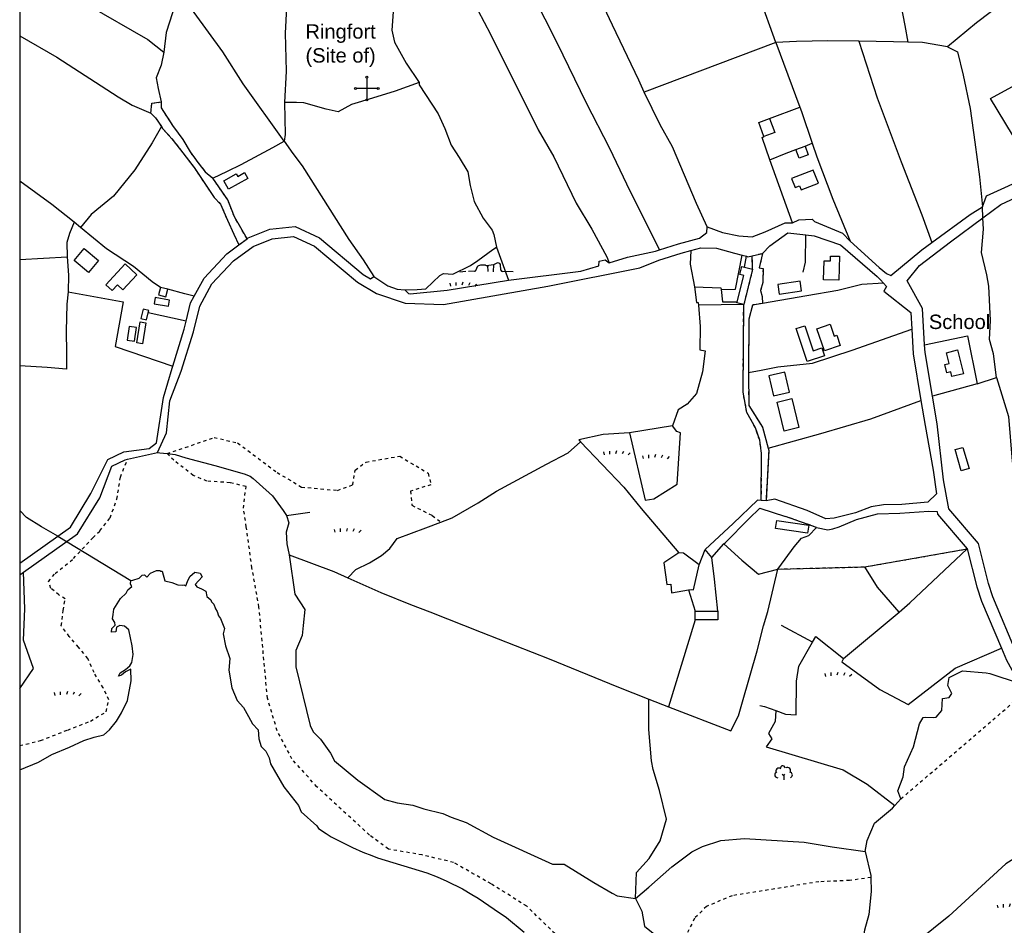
# Model space of a CAD drawing. Extents: x 119999 to 6050531, y -19778 to 3735158.
# Tile 35 of 66: x 119999 to 736842, y 1947582 to 2515082. Entities that reach past the tile are written whole.
import ezdxf

# ---------------------------------------------------------------- set-up
doc = ezdxf.new("R2010")
doc.units = 0
doc.header["$LTSCALE"] = 20
doc.linetypes.add('PECK', pattern=[0.2, 0.1, -0.1])
for name, color, linetype in [('90 - SITE GENERALLY', 2, 'Continuous'), ('BDY_LEFT', 7, 'Continuous'), ('BLD_OTL_S', 1, 'Continuous'), ('GEN_LIN_D', 3, 'Continuous'), ('GEN_PCK_D', 3, 'PECK'), ('LAND_SYMB', 6, 'Continuous'), ('LEGEND', 7, 'Continuous'), ('MNR_LN_DT', 3, 'Continuous'), ('OTHER_SYM', 6, 'Continuous'), ('ROADS', 7, 'Continuous'), ('ROADS_PCK', 7, 'PECK'), ('TOWNLAND', 7, 'Continuous'), ('WATER_FTR', 4, 'Continuous')]:
    doc.layers.add(name, color=color, linetype=linetype)
doc.styles.get("Standard").update_dxf_attribs({"font": 'arial.ttf', "height": 2})

# ---------------------------------------------------------------- blocks, each defined once
blk = doc.blocks.new('42', base_point=(146.676798, 309.253658))
for p, q in [((146.691962, 312.523596), (146.691962, 305.983721)), ((149.961902, 309.253658), (143.422025, 309.253658))]:
    blk.add_line(p, q)
for centre in [(146.686412, 312.818336), (143.127287, 309.248108), (150.25664, 309.259208), (146.697512, 305.688981)]:
    blk.add_circle(centre, 0.29479)
blk = doc.blocks.new('27', base_point=(148.352383, 311.221979))
for p, q in [((144.718675, 312.424787), (144.918538, 311.52541)), ((146.584048, 312.69127), (146.584048, 311.691962)), ((148.815833, 312.75789), (148.51604, 311.858512)), ((150.980998, 312.591337), (150.581275, 311.791892)), ((153.112853, 312.158305), (152.413338, 311.45879))]:
    blk.add_line(p, q)
blk = doc.blocks.new('18', base_point=(149.823604, 306.757323))
for p, q in [((146.347136, 308.425416), (145.99029, 307.41548)), ((148.996617, 308.99583), (147.483809, 308.977919)), ((151.504186, 309.112944), (150.029956, 308.875961)), ((152.588503, 309.622735), (151.504186, 309.112944)), ((153.825754, 307.385168), (153.654909, 309.232814)), ((145.581087, 307.117872), (143.701788, 307.040715)), ((157.628441, 306.907067), (154.420957, 306.980091))]:
    blk.add_line(p, q)
for points in [[(149.795002, 306.957816), (149.750465, 308.830198)], [(151.531299, 306.875134), (151.568881, 309.197758)], [(142.887517, 306.949779), (140.955863, 306.772041)]]:
    blk.add_lwpolyline(points)
for centre, radius, start, end in [((147.625971, 307.239947), 1.743776, 94.676255, 137.169751), ((149.663992, 310.235052), 1.407501, 241.695618, 285.070649), ((152.893817, 308.804515), 0.873327, 29.368325, 110.462781), ((145.690219, 307.325089), 0.234198, 242.226335, 329.058742), ((144.892203, 307.803472), 1.164617, 329.058742, 340.539878), ((154.436028, 307.642057), 0.662138, 202.828242, 268.695785)]:
    blk.add_arc(centre, radius, start, end)
blk = doc.blocks.new('23', base_point=(149.185809, 307.333247))
for p, q in [((148.664547, 309.128064), (149.124049, 308.690441)), ((149.124049, 308.690441), (149.445702, 309.073361)), ((149.124049, 308.690441), (149.169999, 307.322874)), ((149.313569, 307.698886), (149.313569, 307.698886))]:
    blk.add_line(p, q)
for centre, radius, start, end in [((148.832724, 311.050839), 0.714023, 354.391008, 181.210524), ((147.180612, 308.892246), 0.897288, 128.278788, 274.496331), ((147.530482, 310.123129), 0.903805, 44.394719, 220.161368), ((150.218607, 310.134934), 1.07549, 331.418139, 116.507497), ((150.870267, 308.882439), 0.947498, 293.22782, 64.195061)]:
    blk.add_arc(centre, radius, start, end)
blk = doc.blocks.new('1586')
at = {"layer": 'BDY_LEFT'}
for points in [[(120069.67, 308856.59), (120070.94, 308856.79), (120074.79, 308858.14), (120076.64, 308860.09), (120078.16, 308860.28), (120079.57, 308858.82), (120081.96, 308861.35), (120085.62, 308863.02), (120087.76, 308862.99), (120088.21, 308862.6), (120089.16, 308862.46), (120090.88, 308856.52), (120095.36, 308855.39), (120098.98, 308853.84), (120102.15, 308853.71), (120102.92, 308853.93), (120104.15, 308853.37), (120105.22, 308856.1), (120106.55, 308859.08), (120109.8, 308861.82), (120113, 308861.35), (120114.25, 308858.98), (120109.9, 308854.11), (120110.95, 308852.6), (120113.93, 308851.49), (120116.69, 308849.95), (120117.29, 308846.73), (120119.71, 308844.63), (120120.24, 308843.26), (120121.61, 308841.77), (120122.76, 308838.94), (120123.69, 308837.13), (120124.6, 308834.57), (120125.78, 308832.75), (120128.31, 308826.58), (120127.41, 308823.33), (120128.86, 308815.68), (120131.56, 308807.73), (120131, 308800.42), (120132.97, 308789.35), (120136.29, 308781.38), (120140.13, 308777.04), (120143.43, 308771.34), (120145.77, 308766.94), (120149.4, 308763), (120149.92, 308757.41), (120151.24, 308752.56), (120154.15, 308749.65), (120156.25, 308745.52), (120157.1, 308741.69), (120165.48, 308727.38), (120174.63, 308715.67), (120176.33, 308711.65), (120186.18, 308703), (120187.18, 308701.34), (120191.94, 308698.02), (120195.06, 308696.08), (120201.08, 308693.1), (120208.47, 308689.31), (120214.92, 308686.51), (120220.6, 308684.35), (120224.12, 308682.81), (120255.06, 308673.46), (120261.45, 308670.95), (120267.56, 308668.21), (120277.38, 308663.51), (120283.31, 308659.88)], [(120000, 308738.01), (120011.75, 308742.75), (120020.21, 308747.68), (120031.19, 308752.24), (120040.24, 308756.39), (120046.69, 308758.44), (120052.71, 308759.86), (120056.18, 308763.02), (120060.75, 308768.52), (120063.82, 308773.83), (120067.57, 308781.49), (120069.88, 308793.87), (120069.55, 308801.15), (120066.32, 308799.49), (120063.72, 308797.38), (120062, 308796.76), (120062.89, 308798.89), (120066.34, 308800.98), (120068.94, 308803.09), (120070.25, 308805.21), (120071.18, 308810.34), (120070.4, 308815.7), (120068.4, 308825.79), (120065.65, 308827.97), (120062.66, 308828.44), (120060.72, 308827.4), (120060.25, 308824.41), (120057.46, 308824.23), (120057.71, 308826.58), (120059.88, 308828.69), (120059.69, 308830.41), (120058.22, 308832.57), (120058.47, 308835.35), (120058.95, 308838.77), (120063.08, 308845.33), (120066.77, 308848.7), (120067.84, 308850.84), (120070.31, 308852.85), (120069.32, 308854.33), (120069.67, 308856.59)], [(120283.31, 308659.88), (120287.3, 308657.49), (120297.21, 308650.67), (120305, 308645.54), (120315.97, 308636.33)]]:
    blk.add_lwpolyline(points, dxfattribs=at)
at = {"layer": 'BLD_OTL_S'}
for p, q in [((120469.78, 309146.16), (120473.02, 309137.36)), ((120473.02, 309137.36), (120466.27, 309134.88)), ((120486.23, 309126.65), (120492, 309128.83)), ((120092.75, 309039.21), (120088.24, 309040.36)), ((120423.16, 308837.41), (120437.32, 308837.41)), ((120423.16, 308832.09), (120423.16, 308837.41))]:
    blk.add_line(p, q, dxfattribs=at)
for points in [[(120466.27, 309134.88), (120463.03, 309143.68), (120469.78, 309146.16)], [(120492, 309128.83), (120494.02, 309123.49), (120488.25, 309121.31), (120486.23, 309126.65)], [(120497.16, 309113.84), (120483.58, 309108.61), (120485.81, 309102.82), (120488.59, 309103.9), (120489.54, 309101.43), (120500.34, 309105.59), (120497.16, 309113.84)], [(120142.97, 309108.66), (120130.89, 309101.8), (120127.86, 309107.13), (120135.65, 309111.55), (120136.65, 309109.79), (120140.94, 309112.23), (120142.97, 309108.66)], [(120034.18, 309057.1), (120040.35, 309064.6), (120049.36, 309057.19), (120043.19, 309049.69), (120034.18, 309057.1)], [(120507.97, 309059.97), (120513.59, 309059.8), (120513.13, 309044.84), (120503.53, 309045.14), (120503.9, 309057.07), (120507.88, 309056.95), (120507.97, 309059.97)], [(120054, 309041.89), (120066.16, 309055), (120073.39, 309048.3), (120064.58, 309038.81), (120061.19, 309041.95), (120057.84, 309038.33), (120054, 309041.89)], [(120088.24, 309040.36), (120087.03, 309035.6), (120091.54, 309034.45), (120092.75, 309039.21)], [(120488.9, 309044.22), (120474.97, 309042.23), (120475.84, 309036.09), (120489.77, 309038.08), (120488.9, 309044.22)], [(120084.17, 309029.95), (120093.16, 309028.47), (120093.81, 309032.41), (120084.82, 309033.9), (120084.17, 309029.95)], [(120080.51, 309024.37), (120080.88, 309025.82), (120077.41, 309026.71), (120075.91, 309020.85), (120079.37, 309019.96), (120080.51, 309024.37)], [(120068.53, 309015.82), (120067.4, 309007.16), (120071.98, 309006.56), (120073.11, 309015.22), (120068.53, 309015.82)], [(120079.11, 309018.22), (120077.04, 309004.95), (120073.43, 309005.51), (120075.51, 309018.78), (120079.11, 309018.22)], [(120491.97, 309016.29), (120497.2, 309000.62), (120502.5, 309002.39), (120504.13, 308997.52), (120493.35, 308993.93), (120486.5, 309014.47), (120491.97, 309016.29)], [(120499.47, 309014.46), (120507.8, 309017.29), (120510.35, 309009.78), (120511.9, 309010.31), (120514.07, 309003.93), (120504.21, 309000.57), (120499.47, 309014.46)], [(120587.45, 309001.17), (120591.25, 308986.22), (120584.07, 308984.39), (120583.3, 308987.46), (120580.89, 308986.85), (120579.58, 308992.01), (120582.26, 308992.69), (120580.55, 308999.41), (120587.45, 309001.17)], [(120472.19, 308972.37), (120482.29, 308974.69), (120479.44, 308987.14), (120469.34, 308984.83), (120472.19, 308972.37)], [(120488.21, 308952.52), (120478.89, 308950.25), (120474.46, 308968.44), (120483.78, 308970.71), (120488.21, 308952.52)], [(120590.96, 308940.09), (120594.75, 308926.89), (120589.84, 308925.48), (120586.05, 308938.68), (120590.96, 308940.09)], [(120474.32, 308894.28), (120494.31, 308891.24), (120493.56, 308886.3), (120473.57, 308889.34), (120474.32, 308894.28)], [(120437.32, 308837.41), (120437.32, 308832.09), (120423.16, 308832.09)]]:
    blk.add_lwpolyline(points, dxfattribs=at)
at = {"layer": 'GEN_LIN_D'}
for p, q in [((120473.66, 309193.81), (120391.24, 309162.75)), ((120473.66, 309193.81), (120488.83, 309153.35)), ((120082.71, 309155.67), (120088.67, 309156.52)), ((120082.12, 309149.46), (120082.71, 309155.67)), ((120469.78, 309146.16), (120488.83, 309153.35)), ((120480.26, 309124.51), (120486.23, 309126.65)), ((120492, 309128.83), (120496.5, 309130.65)), ((120470.03, 309120.16), (120480.26, 309124.51)), ((120484.09, 309080.78), (120470.03, 309120.16)), ((120038, 309077.89), (120034.07, 309081.1)), ((120430.57, 309074.69), (120430.62, 309078.23)), ((120298.72, 309065.5), (120306.25, 309044.88)), ((120000, 309057.81), (120029.77, 309059.53)), ((120452.69, 309060.46), (120455.23, 309059.82)), ((120454.04, 309052.96), (120455.23, 309059.82)), ((120459.19, 309051.66), (120458.9, 309060.17)), ((120459.19, 309051.66), (120453.59, 309029.58)), ((120454.04, 309052.96), (120459.19, 309051.66)), ((120219.81, 309045.75), (120221.79, 309047.08)), ((120241.22, 309038.7), (120243.5, 309036.4)), ((120243.5, 309036.4), (120244.55, 309036.37)), ((120453.59, 309029.58), (120425.19, 309029.28)), ((120104.23, 309019.23), (120080.51, 309024.37)), ((120456.57, 308987), (120464.51, 308988.55)), ((120599.86, 308979.99), (120611.89, 308983.83)), ((120599.86, 308979.99), (120571.8, 308972.13)), ((120408.91, 308953.52), (120381.97, 308949.29)), ((120067.59, 308932.67), (120086.42, 308936.78)), ((120167.17, 308897.35), (120181.74, 308899.38)), ((120000, 308867.52), (120023.82, 308884.41)), ((120433.64, 308871.05), (120441.1, 308879.59)), ((120425.68, 308866.4), (120429.37, 308876.14)), ((120431.45, 308873.54), (120429.37, 308876.14)), ((120433.64, 308871.05), (120431.45, 308873.54)), ((120000, 308860.16), (120002.45, 308861.9)), ((120419.06, 308850.72), (120423.16, 308837.41)), ((120516.02, 308807.87), (120550.93, 308836.9)), ((120423.16, 308832.09), (120406.44, 308777.51)), ((120496.68, 308817.97), (120477.35, 308828.41)), ((120394.08, 308782.28), (120406.44, 308777.51)), ((120548.32, 308715.63), (120552.04, 308719.82))]:
    blk.add_line(p, q, dxfattribs=at)
for points in [[(120400.86, 309063.89), (120380.26, 309104.97), (120369.73, 309127.28), (120354.81, 309156.27), (120336.94, 309193.19), (120305.87, 309254.78), (120288.98, 309289.55), (120273.84, 309302.02), (120271, 309313.2), (120269.37, 309330.92)], [(120521.55, 309307.23), (120521.98, 309306.4), (120529.47, 309272.56), (120529.79, 309261.62), (120533.21, 309255.88), (120541.12, 309252.43), (120549.71, 309237.05), (120552.22, 309216.44), (120554.52, 309204.39), (120556.36, 309194.08)], [(120239.6, 309302.22), (120258.32, 309268.42), (120267.12, 309251.9), (120294.99, 309198.97), (120324.84, 309139.05), (120334.61, 309122.07), (120348.56, 309093.05), (120358.53, 309076.83), (120367.87, 309059.48), (120369.36, 309055.72)], [(120473.66, 309193.81), (120463.39, 309222.36), (120458.73, 309233.66), (120445.18, 309271.44), (120440.96, 309288.35), (120439.23, 309293.41)], [(120171.14, 309281.87), (120169.64, 309281.14), (120168.63, 309270.02), (120168.35, 309254.72), (120168.46, 309240.13), (120166.37, 309199.67), (120167.04, 309175.84), (120165.98, 309156.22)], [(120218.82, 309277.11), (120225.05, 309272.73), (120230.63, 309267.09), (120234.8, 309256.99), (120236.07, 309248.76), (120235.12, 309227.85), (120233.04, 309201.54), (120234.86, 309194.02), (120242.17, 309180.86), (120250.19, 309168.65)], [(120391.24, 309162.75), (120387.83, 309170.22), (120371.39, 309204.7), (120348.02, 309254.37)], [(120000, 309243.44), (120022.98, 309229.85), (120042.44, 309217.3), (120080.28, 309195.66), (120090.38, 309187.78)], [(120631.2, 309230.31), (120599.43, 309206.19), (120581.32, 309191.1)], [(120100.51, 309226.14), (120095.75, 309212.42), (120091.71, 309200.07), (120090.38, 309187.78)], [(120165.6, 309131.96), (120139.92, 309167.94), (120127.35, 309187.96), (120109.28, 309212.61), (120100.51, 309225), (120100.51, 309226.14)], [(120000, 309197.94), (120023.34, 309184.52), (120061.68, 309159.73), (120070.42, 309154.55), (120082.12, 309149.46)], [(120525.62, 309194.59), (120506.33, 309194.86), (120486.57, 309194.48), (120473.66, 309193.81)], [(120525.62, 309194.59), (120537.11, 309159.05), (120552.18, 309119.02), (120565.21, 309085.87), (120571.42, 309068.48)], [(120556.36, 309194.08), (120547.47, 309194.29), (120525.62, 309194.59)], [(120581.32, 309191.1), (120565.57, 309193.87), (120556.36, 309194.08)], [(120090.38, 309187.78), (120088.67, 309179.58), (120085.43, 309171.58), (120086.76, 309164.91), (120088.67, 309156.52)], [(120581.32, 309191.1), (120587.62, 309187.89), (120591.05, 309173.29), (120595.47, 309152.46), (120598.39, 309131.43), (120601.29, 309109.56), (120603.08, 309090.89)], [(120636.36, 309112.15), (120608.2, 309158.76), (120644.11, 309178.23)], [(120250.19, 309168.65), (120235.29, 309163.19), (120221.1, 309158.89), (120207.77, 309155.01), (120199.57, 309150.41), (120191.95, 309151.93), (120178.04, 309155.93), (120173.32, 309156.13), (120165.98, 309156.22)], [(120250.19, 309168.65), (120250.33, 309167.26), (120262.07, 309149.11), (120266.31, 309139.94), (120270.25, 309129.39), (120275.4, 309121.77), (120280.73, 309112.64), (120282.25, 309104.17), (120284.74, 309094.13), (120290.45, 309083.64), (120295.98, 309076.21), (120296.99, 309073.45), (120298.72, 309065.5)], [(120430.62, 309078.23), (120424, 309092.85), (120408.98, 309128.48), (120401.16, 309142.11), (120391.24, 309162.75)], [(120088.67, 309156.52), (120088.54, 309152.76), (120095.75, 309141.74), (120102.17, 309133.1), (120106.77, 309125.33), (120111.59, 309118.63), (120116.22, 309112.79), (120120.91, 309108.78)], [(120165.98, 309156.22), (120166.33, 309136.12), (120165.6, 309131.96)], [(120488.83, 309153.35), (120489.89, 309150.51), (120496.5, 309130.65)], [(120082.12, 309149.46), (120085.15, 309146.58), (120088.74, 309141.08)], [(120088.74, 309141.08), (120082.93, 309130.93), (120072.15, 309114.04), (120058.82, 309097.52), (120044.88, 309086), (120038, 309077.89)], [(120088.74, 309141.08), (120089.68, 309139.65), (120095.37, 309133.5), (120100.83, 309126.44), (120109.24, 309115.41), (120121.91, 309096.6), (120125.79, 309092.58), (120130.17, 309082.38), (120134.12, 309073.77), (120137.38, 309067.02)], [(120120.91, 309108.78), (120130.27, 309113.23), (120138.69, 309117.44), (120158.69, 309128.01), (120165.6, 309131.96)], [(120165.6, 309131.96), (120171.08, 309124.2), (120176.98, 309116.57), (120206.3, 309070.32), (120215.19, 309057.51), (120221.79, 309047.08)], [(120470.03, 309120.16), (120465.08, 309134.36), (120466.27, 309134.88)], [(120496.5, 309130.65), (120499.34, 309122.11), (120509.42, 309095.53), (120520.21, 309069.29)], [(120034.07, 309081.1), (120020.12, 309092.26), (120000, 309106.84)], [(120142.42, 309070.75), (120134.53, 309084.56), (120130.4, 309095.1), (120120.91, 309108.78)], [(120603.08, 309090.89), (120605.69, 309097.61), (120633.59, 309110.46), (120636.36, 309112.15)], [(120603.32, 309083.99), (120614.59, 309092.36), (120627.1, 309098.15), (120632.77, 309097.92), (120635.36, 309099.58), (120636.62, 309101.25)], [(120571.42, 309068.48), (120595.37, 309086.09), (120603.08, 309090.89)], [(120484.09, 309080.78), (120488.05, 309082.65), (120496.56, 309083.1), (120497.96, 309081.72), (120515.41, 309074.4), (120520.21, 309069.29)], [(120566.94, 309004.36), (120565.61, 309027.17), (120555.97, 309044.51), (120563.7, 309054.05), (120583.03, 309068.91), (120603.32, 309083.99)], [(120611.89, 308983.83), (120610.16, 308998.76), (120607.51, 309007.61), (120608.14, 309019.51), (120607.13, 309041.1), (120605.91, 309048.13), (120602.5, 309062.28), (120603.79, 309076.77), (120603.32, 309083.99)], [(120034.07, 309081.1), (120031.29, 309074.08), (120029.5, 309068.55), (120029.77, 309059.53)], [(120088.24, 309040.36), (120082.99, 309043.88), (120071.36, 309053.46), (120054.39, 309064.4), (120038, 309077.89)], [(120142.42, 309070.75), (120143.2, 309071.33), (120156.77, 309076.73), (120172.48, 309078.48), (120187.88, 309071.31), (120215.23, 309048.49), (120219.81, 309045.75)], [(120430.62, 309078.23), (120440.34, 309074.78), (120450.49, 309072.7), (120458.78, 309072), (120467.09, 309075.06), (120479.47, 309080.72), (120484.09, 309080.78)], [(120086.42, 308936.78), (120092, 308949.19), (120094.11, 308969.32), (120101.19, 308987.74), (120108.8, 309012.44), (120112.76, 309028.46), (120120.43, 309042.55), (120133.92, 309056.89), (120146.18, 309065.99), (120158.26, 309070.79), (120171.46, 309072.26), (120184.6, 309066.15), (120211.7, 309043.52), (120223.54, 309036.45), (120241.48, 309030.39), (120265.46, 309029.64), (120330.89, 309041.05), (120388.49, 309052.54), (120400.32, 309057.36), (120414.41, 309061.82), (120420.55, 309063.53)], [(120400.86, 309063.89), (120412.71, 309067.65), (120425.93, 309071.18), (120430.57, 309074.69)], [(120465.31, 309061.66), (120469.94, 309066.32), (120481.15, 309074.45), (120492.56, 309073.27)], [(120490.76, 309049.94), (120492.39, 309056.08), (120492.56, 309073.27)], [(120492.56, 309073.27), (120497.76, 309072.74), (120514.2, 309066.99), (120537.12, 309047.07), (120539.18, 309045.04), (120541.06, 309042.95)], [(120109.31, 309034.82), (120115.47, 309046.13), (120129.87, 309061.45), (120137.38, 309067.02)], [(120241.22, 309038.7), (120248.92, 309039.03), (120254.51, 309039.4), (120263.25, 309047.69), (120265.59, 309049.12), (120271.39, 309048.52), (120282.39, 309054.09), (120287.06, 309057.26), (120296.48, 309064.08), (120298.72, 309065.5)], [(120369.36, 309055.72), (120380.87, 309059.37), (120398.25, 309063.07), (120400.86, 309063.89)], [(120420.55, 309063.53), (120420.04, 309054.91), (120422.73, 309040.61)], [(120420.55, 309063.53), (120426.68, 309065.1), (120436.52, 309064.94), (120447.76, 309061.69), (120452.69, 309060.46)], [(120520.21, 309069.29), (120538.34, 309052.81), (120543.01, 309048.98), (120545.74, 309047.68), (120565.12, 309063.85), (120571.42, 309068.48)], [(120029.77, 309059.53), (120030.5, 309047.99), (120030.27, 309037.6)], [(120306.25, 309044.88), (120351.52, 309050.49), (120362.85, 309053.93), (120362.96, 309056.71), (120366.79, 309057.58), (120369.36, 309055.72)], [(120439.41, 309038.94), (120448.37, 309039.13), (120452.69, 309060.46)], [(120455.23, 309059.82), (120456.27, 309059.56), (120458.9, 309060.17)], [(120465.31, 309061.66), (120463.28, 309052.51), (120465.69, 309052.1), (120465.52, 309043.33), (120464.11, 309038.42), (120465.11, 309034.56), (120465.36, 309030.3)], [(120449.43, 309031.33), (120453.6, 309047.75), (120451.23, 309048.35), (120452.5, 309053.35), (120454.04, 309052.96)], [(120221.79, 309047.08), (120230.63, 309041.24), (120236.51, 309039.15), (120241.22, 309038.7)], [(120244.55, 309036.37), (120267.77, 309038.64), (120306.25, 309044.88)], [(120109.31, 309034.82), (120103.43, 309036.32), (120092.75, 309039.21)], [(120422.73, 309040.61), (120439.32, 309040.03), (120439.41, 309038.94)], [(120422.73, 309040.61), (120423.96, 309030.81), (120425.07, 309030.79), (120425.19, 309029.28)], [(120439.41, 309038.94), (120440.21, 309031.24), (120449.43, 309031.33)], [(120541.06, 309042.95), (120527.52, 309042.18), (120512.46, 309038.37), (120493.21, 309034.94), (120465.36, 309030.3)], [(120541.06, 309042.95), (120543.05, 309040.9), (120541.37, 309037.88), (120558.21, 309024.55), (120558.82, 309014.14)], [(120030.27, 309037.6), (120029.48, 309029.84), (120029.15, 309012.92), (120029.39, 308999.22), (120029.25, 308989.17), (120017.28, 308990.19), (120000, 308991.21)], [(120030.27, 309037.6), (120064.81, 309031.18), (120059.71, 309003.19), (120095.92, 308990.87)], [(120104.23, 309019.23), (120107.05, 309030.67), (120109.31, 309034.82)], [(120425.19, 309029.28), (120426.25, 309015.74), (120426.05, 309001.28), (120429.38, 309000.67), (120427.8, 308987.33), (120423.99, 308973.75), (120418.06, 308967.15), (120412.44, 308963.6), (120408.91, 308953.52)], [(120453.59, 309029.58), (120449.26, 309030.68), (120449.43, 309031.33)], [(120464.6, 308906.82), (120464.82, 308936.17), (120463.59, 308944.6), (120460.98, 308952.23), (120455.54, 308961.92), (120453.19, 308974.72), (120453.59, 309029.58)], [(120465.36, 309030.3), (120459.13, 309029.27), (120456.79, 309020.44), (120456.57, 308987)], [(120095.92, 308990.87), (120102.95, 309014.07), (120104.23, 309019.23)], [(120464.51, 308988.55), (120474.88, 308990.57), (120496.62, 308992.77), (120521.51, 309001.05), (120558.82, 309014.14)], [(120558.82, 309014.14), (120559.73, 308998.7), (120564.61, 308969.45)], [(120566.94, 309004.36), (120593.7, 309010.07), (120599.86, 308979.99)], [(120571.8, 308972.13), (120567.23, 308999.55), (120566.94, 309004.36)], [(120023.82, 308884.41), (120031.74, 308890.02), (120044.64, 308911.17), (120055.2, 308932.44), (120065.31, 308937.26), (120081.04, 308939.39), (120085.76, 308942.97), (120090.09, 308971.37), (120095.46, 308989.72), (120095.92, 308990.87)], [(120456.57, 308987), (120456.73, 308966.41), (120465.27, 308952.8), (120468.84, 308939.55)], [(120611.89, 308983.83), (120619.4, 308959.41), (120621.75, 308931.53), (120622.2, 308928.7)], [(120735.72, 308711.05), (120722.25, 308718.51), (120675.38, 308763.95), (120640.74, 308787.65), (120632.27, 308796.6), (120625, 308810.05), (120609.58, 308846.34), (120606.91, 308854.8), (120600.63, 308879.84), (120582.08, 308901.6), (120578.79, 308919.68), (120574.7, 308954.74), (120571.8, 308972.13)], [(120564.61, 308969.45), (120567.24, 308953.68), (120572.18, 308925.79), (120574.34, 308910.97), (120568.83, 308905.64), (120552.62, 308904.35), (120541.24, 308904.07), (120533.38, 308902.92), (120523.59, 308899.16), (120510.32, 308895.82), (120505, 308895.32), (120493.42, 308900.44), (120473.03, 308907.6), (120467.56, 308906.61)], [(120468.84, 308939.55), (120501.85, 308948.73), (120533.15, 308958.03), (120564.61, 308969.45)], [(120381.97, 308949.29), (120391.93, 308907.01), (120397.19, 308907.89), (120411.84, 308917.11), (120413.91, 308949.12), (120411.69, 308949.99), (120408.91, 308953.52)], [(120381.97, 308949.29), (120365.47, 308948.13), (120350.39, 308944.72), (120351.33, 308943.5)], [(120263.94, 308893.28), (120270.94, 308896.01), (120287.22, 308905.25), (120298.73, 308912.6), (120329.95, 308929.59), (120343.53, 308936.68), (120351.33, 308943.5)], [(120351.33, 308943.5), (120378.38, 308915.11), (120389.32, 308901.82), (120413.02, 308873.96)], [(120086.42, 308936.78), (120087.89, 308936.73), (120092.41, 308936.18)], [(120092.41, 308936.18), (120097.49, 308935.56), (120104.17, 308933.44), (120122.27, 308928.7), (120140.57, 308923.54), (120144.42, 308922.06), (120146.24, 308920.61), (120156.32, 308911.69), (120158.33, 308909.62), (120165.15, 308900.55), (120167.17, 308897.35)], [(120468.84, 308939.55), (120469.24, 308938.08), (120467.56, 308906.61)], [(120002.45, 308861.9), (120036.27, 308885.8), (120050.11, 308908.48), (120057.76, 308928.38), (120066.02, 308932.33), (120067.59, 308932.67)], [(120464.6, 308906.82), (120462.3, 308906.98), (120447.07, 308892.44), (120429.37, 308876.14)], [(120023.82, 308884.41), (120013.74, 308890.32), (120004.2, 308896.23), (120000, 308900.51)], [(120167.17, 308897.35), (120168.51, 308892.74), (120167, 308886.85), (120167.38, 308879.54), (120168.72, 308872.79)], [(120441.1, 308879.59), (120441.89, 308880.26), (120456.85, 308895.36), (120463.62, 308901.95), (120479.77, 308896.78)], [(120499.2, 308889.9), (120506.21, 308888.35), (120509.48, 308888.96), (120513.37, 308890.32), (120524.17, 308894.92), (120537.46, 308898.41), (120551.38, 308898.84), (120569.63, 308900.1), (120574.73, 308899.88), (120575.02, 308898.25), (120593.61, 308876.45)], [(120205.56, 308858.31), (120210.65, 308863.46), (120219.06, 308867.79), (120226.64, 308872.42), (120231.99, 308876.8), (120236.54, 308883.04), (120254.43, 308889.56), (120263.94, 308893.28)], [(120474.97, 308863.82), (120479.53, 308870.11), (120485.25, 308877.74), (120489.82, 308883.27), (120494.28, 308884.82), (120499.2, 308889.9)], [(120441.1, 308879.59), (120452.47, 308869.36), (120462.76, 308860.64), (120474.97, 308863.82)], [(120168.72, 308872.79), (120196.72, 308862.26), (120205.56, 308858.31)], [(120168.72, 308872.79), (120172.37, 308847.99), (120178.56, 308838.52), (120177.61, 308828.53), (120176.91, 308822.21), (120172.9, 308812.88), (120172.96, 308802.47), (120182.04, 308765.81), (120183.82, 308761.91), (120188.45, 308757.15), (120194.65, 308748.49), (120197.24, 308743.55), (120211.77, 308731.51), (120228.74, 308719.44), (120236.47, 308717.29), (120246.24, 308715.93), (120253.15, 308713.59), (120265.15, 308710.56), (120270.22, 308708.25), (120279.77, 308705.05), (120296.58, 308695.84), (120333.69, 308678.99), (120341.04, 308678.89), (120359.66, 308667.4), (120371.2, 308660.71), (120374.23, 308659.03), (120385.82, 308657.4)], [(120413.02, 308873.96), (120403.56, 308867.7), (120405.35, 308854.13), (120407.85, 308854.3), (120408.33, 308849), (120419.06, 308850.72)], [(120425.68, 308866.4), (120415.88, 308873.86), (120413.02, 308873.96)], [(120550.93, 308836.9), (120557.76, 308842.58), (120593.61, 308876.45)], [(120593.61, 308876.45), (120599.65, 308852.74), (120602.51, 308843.73), (120615.07, 308814.15)], [(120419.06, 308850.72), (120421.16, 308851.05), (120422.18, 308850.91), (120425.68, 308866.4)], [(120437.32, 308837.41), (120435.19, 308857.47), (120433.64, 308871.05)], [(120000, 308789.05), (120008.74, 308801.51), (120002.34, 308819.32), (120003.15, 308838.81), (120002.45, 308861.9)], [(120406.44, 308777.51), (120445.53, 308762.48), (120450.39, 308771.88), (120452.81, 308780.71), (120462.04, 308812.55), (120465.92, 308828.19), (120468.77, 308837.15), (120474.97, 308863.82)], [(120550.93, 308836.9), (120537.45, 308852.45), (120529.54, 308865.22)], [(120205.56, 308858.31), (120226.31, 308849.04), (120244.86, 308841.55), (120256.89, 308836.94), (120289.02, 308824.3), (120331.78, 308807.6), (120374.11, 308790.2), (120394.08, 308782.28)], [(120473.7, 308775.1), (120479.69, 308772.93), (120486.44, 308772.41), (120486.75, 308793.59), (120488.12, 308802.88), (120496.68, 308817.97)], [(120496.68, 308817.97), (120498.76, 308821.65), (120516.02, 308807.87)], [(120516.02, 308807.87), (120515.07, 308805.65), (120538.81, 308788.37), (120556.71, 308778.93), (120586.15, 308801.73), (120615.07, 308814.15)], [(120615.07, 308814.15), (120618.2, 308806.78), (120626.06, 308792.23)], [(120552.04, 308719.82), (120550.07, 308724.95), (120553.45, 308733.68), (120554.36, 308739.99), (120560.04, 308752.36), (120563.71, 308766.8), (120566.02, 308770.85), (120567.24, 308771.04), (120572.75, 308770.76), (120574.18, 308770.94), (120577.71, 308775.18), (120578.02, 308782.72), (120582.31, 308783.28), (120583.98, 308785.91), (120581.4, 308790.84), (120582.29, 308795.93), (120590.71, 308800.1), (120605.39, 308798.87), (120607.83, 308798.43), (120626.06, 308792.23)], [(120385.82, 308657.4), (120386.4, 308673.69), (120394.31, 308682.49), (120401.15, 308693.53), (120405.24, 308707.11), (120400.83, 308725.02), (120396.87, 308738.29), (120395.73, 308743.7), (120394.05, 308763.2), (120394.08, 308782.28)], [(120463.62, 308778.32), (120466.64, 308777.65), (120473.7, 308775.1)], [(120473.7, 308775.1), (120473.22, 308768.36), (120469.19, 308760.69), (120471.14, 308757.34), (120467.57, 308752.37), (120515.85, 308738.02), (120530.85, 308728.99), (120548.32, 308715.63)], [(120529.59, 308686.84), (120530.85, 308693.79), (120535.49, 308704.54), (120546.85, 308713.97), (120548.32, 308715.63)], [(120709.49, 308701.75), (120707.14, 308701.7), (120689.56, 308704.2), (120668.53, 308703.06), (120651.65, 308698.21), (120640.58, 308693.36), (120617.74, 308679.15), (120581.99, 308646.27), (120562.9, 308630.89), (120556.91, 308626.85), (120543.66, 308613.18)], [(120385.82, 308657.4), (120394.11, 308664.47), (120408.57, 308677.13), (120421.15, 308686.54), (120427.73, 308689.92), (120439.21, 308693.64), (120454.13, 308695.06), (120491.45, 308692.7), (120508.96, 308689.81), (120529.59, 308686.84)], [(120529.59, 308686.84), (120533.27, 308671.82), (120533.28, 308670.58)], [(120533.28, 308670.58), (120533.35, 308661.71), (120531.99, 308647.36), (120529.31, 308637.61), (120526.83, 308623.38)], [(120385.82, 308657.4), (120389.86, 308649.5), (120391.38, 308640.05), (120409.68, 308625.45)]]:
    blk.add_lwpolyline(points, dxfattribs=at)
at = {"layer": 'GEN_PCK_D'}
for p, q in [((120499.2, 308889.9), (120479.77, 308896.78)), ((120529.54, 308865.22), (120593.61, 308876.45)), ((120474.97, 308863.82), (120529.54, 308865.22)), ((120552.04, 308719.82), (120630.65, 308787.34))]:
    blk.add_line(p, q, dxfattribs=at)
for points in [[(120092.41, 308936.18), (120121.86, 308946.24), (120136.53, 308942.9), (120161.2, 308924.38), (120176.6, 308915.22), (120199.1, 308913.15), (120208.61, 308916.54), (120210.24, 308925.88), (120217.01, 308930.9), (120238.1, 308934.64), (120255.89, 308923.83), (120257.65, 308916.66), (120244.76, 308912.65), (120245.67, 308903.79), (120258.5, 308897.37), (120263.94, 308893.28)], [(120358.26, 308613.06), (120317.62, 308652.6), (120295.27, 308666.55), (120271.8, 308679.95), (120252.11, 308684.68), (120231, 308688.32), (120219.16, 308697.11), (120186.19, 308727.35), (120170.57, 308744.83), (120161.35, 308762.49), (120155.23, 308782.89), (120149.91, 308840.02), (120145.52, 308864.58), (120141.98, 308890.23), (120140.2, 308901.94), (120141.78, 308915.56), (120131.79, 308917.93), (120117.34, 308918.96), (120108.76, 308922.42), (120096.58, 308932), (120092.41, 308936.18)], [(120000, 308753.19), (120013.05, 308756.34), (120030.06, 308762.96), (120044.26, 308768.54), (120054.19, 308774.39), (120055.8, 308781.86), (120052.26, 308789.41), (120046.61, 308798.91), (120042.67, 308807.74), (120036.78, 308814.89), (120031.09, 308821.6), (120026.05, 308828.31), (120027.25, 308837.93), (120028.42, 308845.19), (120024.6, 308847.6), (120019.52, 308851.74), (120018.08, 308856.04), (120022.22, 308861.12), (120033.7, 308870.38), (120045.87, 308883.48), (120050.3, 308887.79), (120056.63, 308895.86), (120060.88, 308907.64), (120063.11, 308921.49), (120067.59, 308932.67)], [(120533.28, 308670.58), (120519.9, 308668.69), (120500.69, 308667.85), (120446.29, 308659.15), (120430.34, 308652.41), (120422.72, 308645), (120417.84, 308634.77), (120409.68, 308625.45)]]:
    blk.add_lwpolyline(points, dxfattribs=at)
at = {"layer": 'LAND_SYMB'}
for p, q in [((120529.54, 308865.22), (120593.61, 308876.45)), ((120474.97, 308863.82), (120529.54, 308865.22)), ((120394.08, 308782.28), (120406.44, 308777.51)), ((120548.32, 308715.63), (120552.04, 308719.82))]:
    blk.add_line(p, q, dxfattribs=at)
for points in [[(120593.61, 308876.45), (120599.65, 308852.74), (120602.51, 308843.73), (120615.07, 308814.15)], [(120406.44, 308777.51), (120445.53, 308762.48), (120450.39, 308771.88), (120452.81, 308780.71), (120462.04, 308812.55), (120465.92, 308828.19), (120468.77, 308837.15), (120474.97, 308863.82)], [(120615.07, 308814.15), (120618.2, 308806.78), (120626.06, 308792.23)], [(120552.04, 308719.82), (120550.07, 308724.95), (120553.45, 308733.68), (120554.36, 308739.99), (120560.04, 308752.36), (120563.71, 308766.8), (120566.02, 308770.85), (120567.24, 308771.04), (120572.75, 308770.76), (120574.18, 308770.94), (120577.71, 308775.18), (120578.02, 308782.72), (120582.31, 308783.28), (120583.98, 308785.91), (120581.4, 308790.84), (120582.29, 308795.93), (120590.71, 308800.1), (120605.39, 308798.87), (120607.83, 308798.43), (120626.06, 308792.23)], [(120385.82, 308657.4), (120386.4, 308673.69), (120394.31, 308682.49), (120401.15, 308693.53), (120405.24, 308707.11), (120400.83, 308725.02), (120396.87, 308738.29), (120395.73, 308743.7), (120394.05, 308763.2), (120394.08, 308782.28)], [(120529.59, 308686.84), (120530.85, 308693.79), (120535.49, 308704.54), (120546.85, 308713.97), (120548.32, 308715.63)], [(120385.82, 308657.4), (120394.11, 308664.47), (120408.57, 308677.13), (120421.15, 308686.54), (120427.73, 308689.92), (120439.21, 308693.64), (120454.13, 308695.06), (120491.45, 308692.7), (120508.96, 308689.81), (120529.59, 308686.84)]]:
    blk.add_lwpolyline(points, dxfattribs=at)
at = {"layer": 'LEGEND'}
for p, q in [((120000, 309243.44), (120000, 309197.94)), ((120000, 309197.94), (120000, 309106.84)), ((120000, 309106.84), (120000, 309057.81)), ((120000, 309057.81), (120000, 308991.21)), ((120000, 308991.21), (120000, 308900.51)), ((120000, 308900.51), (120000, 308867.52)), ((120000, 308867.52), (120000, 308863.47)), ((120000, 308863.47), (120000, 308860.16)), ((120000, 308860.16), (120000, 308789.05)), ((120000, 308789.05), (120000, 308753.19)), ((120000, 308753.19), (120000, 308738.01))]:
    blk.add_line(p, q, dxfattribs=at)
blk.add_lwpolyline([(120000, 308738.01), (120000, 307000), (121935.45, 307000)], dxfattribs=at)
at = {"layer": 'ROADS'}
for p, q in [((120430.57, 309074.69), (120430.62, 309078.23)), ((120137.38, 309067.02), (120142.42, 309070.75)), ((120452.69, 309060.46), (120455.23, 309059.82)), ((120458.9, 309060.17), (120465.31, 309061.66)), ((120219.81, 309045.75), (120221.79, 309047.08)), ((120241.22, 309038.7), (120243.5, 309036.4)), ((120243.5, 309036.4), (120244.55, 309036.37)), ((120067.59, 308932.67), (120086.42, 308936.78)), ((120467.56, 308906.61), (120464.6, 308906.82)), ((120499.2, 308889.9), (120479.77, 308896.78)), ((120000, 308867.52), (120023.82, 308884.41)), ((120433.64, 308871.05), (120441.1, 308879.59)), ((120431.45, 308873.54), (120429.37, 308876.14)), ((120433.64, 308871.05), (120431.45, 308873.54)), ((120000, 308860.16), (120002.45, 308861.9))]:
    blk.add_line(p, q, dxfattribs=at)
for points in [[(120603.08, 309090.89), (120605.69, 309097.61), (120633.59, 309110.46), (120636.36, 309112.15)], [(120603.32, 309083.99), (120614.59, 309092.36), (120627.1, 309098.15), (120632.77, 309097.92), (120635.36, 309099.58), (120636.62, 309101.25)], [(120571.42, 309068.48), (120595.37, 309086.09), (120603.08, 309090.89)], [(120484.09, 309080.78), (120488.05, 309082.65), (120496.56, 309083.1), (120497.96, 309081.72), (120515.41, 309074.4), (120520.21, 309069.29)], [(120566.94, 309004.36), (120565.61, 309027.17), (120555.97, 309044.51), (120563.7, 309054.05), (120583.03, 309068.91), (120603.32, 309083.99)], [(120142.42, 309070.75), (120143.2, 309071.33), (120156.77, 309076.73), (120172.48, 309078.48), (120187.88, 309071.31), (120215.23, 309048.49), (120219.81, 309045.75)], [(120430.62, 309078.23), (120440.34, 309074.78), (120450.49, 309072.7), (120458.78, 309072), (120467.09, 309075.06), (120479.47, 309080.72), (120484.09, 309080.78)], [(120086.42, 308936.78), (120092, 308949.19), (120094.11, 308969.32), (120101.19, 308987.74), (120108.8, 309012.44), (120112.76, 309028.46), (120120.43, 309042.55), (120133.92, 309056.89), (120146.18, 309065.99), (120158.26, 309070.79), (120171.46, 309072.26), (120184.6, 309066.15), (120211.7, 309043.52), (120223.54, 309036.45), (120241.48, 309030.39), (120265.46, 309029.64), (120330.89, 309041.05), (120388.49, 309052.54), (120400.32, 309057.36), (120414.41, 309061.82), (120420.55, 309063.53)], [(120400.86, 309063.89), (120412.71, 309067.65), (120425.93, 309071.18), (120430.57, 309074.69)], [(120465.31, 309061.66), (120469.94, 309066.32), (120481.15, 309074.45), (120492.56, 309073.27)], [(120492.56, 309073.27), (120497.76, 309072.74), (120514.2, 309066.99), (120537.12, 309047.07), (120539.18, 309045.04), (120541.06, 309042.95)], [(120109.31, 309034.82), (120115.47, 309046.13), (120129.87, 309061.45), (120137.38, 309067.02)], [(120369.36, 309055.72), (120380.87, 309059.37), (120398.25, 309063.07), (120400.86, 309063.89)], [(120420.55, 309063.53), (120426.68, 309065.1), (120436.52, 309064.94), (120447.76, 309061.69), (120452.69, 309060.46)], [(120520.21, 309069.29), (120538.34, 309052.81), (120543.01, 309048.98), (120545.74, 309047.68), (120565.12, 309063.85), (120571.42, 309068.48)], [(120306.25, 309044.88), (120351.52, 309050.49), (120362.85, 309053.93), (120362.96, 309056.71), (120366.79, 309057.58), (120369.36, 309055.72)], [(120455.23, 309059.82), (120456.27, 309059.56), (120458.9, 309060.17)], [(120221.79, 309047.08), (120230.63, 309041.24), (120236.51, 309039.15), (120241.22, 309038.7)], [(120244.55, 309036.37), (120267.77, 309038.64), (120306.25, 309044.88)], [(120541.06, 309042.95), (120543.05, 309040.9), (120541.37, 309037.88), (120558.21, 309024.55), (120558.82, 309014.14)], [(120104.23, 309019.23), (120107.05, 309030.67), (120109.31, 309034.82)], [(120095.92, 308990.87), (120102.95, 309014.07), (120104.23, 309019.23)], [(120558.82, 309014.14), (120559.73, 308998.7), (120564.61, 308969.45)], [(120571.8, 308972.13), (120567.23, 308999.55), (120566.94, 309004.36)], [(120023.82, 308884.41), (120031.74, 308890.02), (120044.64, 308911.17), (120055.2, 308932.44), (120065.31, 308937.26), (120081.04, 308939.39), (120085.76, 308942.97), (120090.09, 308971.37), (120095.46, 308989.72), (120095.92, 308990.87)], [(120735.72, 308711.05), (120722.25, 308718.51), (120675.38, 308763.95), (120640.74, 308787.65), (120632.27, 308796.6), (120625, 308810.05), (120609.58, 308846.34), (120606.91, 308854.8), (120600.63, 308879.84), (120582.08, 308901.6), (120578.79, 308919.68), (120574.7, 308954.74), (120571.8, 308972.13)], [(120564.61, 308969.45), (120567.24, 308953.68), (120572.18, 308925.79), (120574.34, 308910.97), (120568.83, 308905.64), (120552.62, 308904.35), (120541.24, 308904.07), (120533.38, 308902.92), (120523.59, 308899.16), (120510.32, 308895.82), (120505, 308895.32), (120493.42, 308900.44), (120473.03, 308907.6), (120467.56, 308906.61)], [(120002.45, 308861.9), (120036.27, 308885.8), (120050.11, 308908.48), (120057.76, 308928.38), (120066.02, 308932.33), (120067.59, 308932.67)], [(120464.6, 308906.82), (120462.3, 308906.98), (120447.07, 308892.44), (120429.37, 308876.14)], [(120441.1, 308879.59), (120441.89, 308880.26), (120456.85, 308895.36), (120463.62, 308901.95), (120479.77, 308896.78)], [(120499.2, 308889.9), (120506.21, 308888.35), (120509.48, 308888.96), (120513.37, 308890.32), (120524.17, 308894.92), (120537.46, 308898.41), (120551.38, 308898.84), (120569.63, 308900.1), (120574.73, 308899.88), (120575.02, 308898.25), (120593.61, 308876.45)], [(120593.61, 308876.45), (120599.65, 308852.74), (120602.51, 308843.73), (120615.07, 308814.15)], [(120615.07, 308814.15), (120618.2, 308806.78), (120626.06, 308792.23)]]:
    blk.add_lwpolyline(points, dxfattribs=at)
at = {"layer": 'ROADS_PCK'}
for p, q in [((120082.71, 309155.67), (120088.67, 309156.52)), ((120082.12, 309149.46), (120082.71, 309155.67)), ((120137.38, 309067.02), (120142.42, 309070.75)), ((120458.9, 309060.17), (120465.31, 309061.66)), ((120459.19, 309051.66), (120458.9, 309060.17)), ((120459.19, 309051.66), (120453.59, 309029.58)), ((120467.56, 308906.61), (120464.6, 308906.82))]:
    blk.add_line(p, q, dxfattribs=at)
for points in [[(120088.67, 309156.52), (120088.54, 309152.76), (120095.75, 309141.74), (120102.17, 309133.1), (120106.77, 309125.33), (120111.59, 309118.63), (120116.22, 309112.79), (120120.91, 309108.78)], [(120082.12, 309149.46), (120085.15, 309146.58), (120088.74, 309141.08)], [(120088.74, 309141.08), (120089.68, 309139.65), (120095.37, 309133.5), (120100.83, 309126.44), (120109.24, 309115.41), (120121.91, 309096.6), (120125.79, 309092.58), (120130.17, 309082.38), (120134.12, 309073.77), (120137.38, 309067.02)], [(120142.42, 309070.75), (120134.53, 309084.56), (120130.4, 309095.1), (120120.91, 309108.78)], [(120465.31, 309061.66), (120463.28, 309052.51), (120465.69, 309052.1), (120465.52, 309043.33), (120464.11, 309038.42), (120465.11, 309034.56), (120465.36, 309030.3)], [(120464.6, 308906.82), (120464.82, 308936.17), (120463.59, 308944.6), (120460.98, 308952.23), (120455.54, 308961.92), (120453.19, 308974.72), (120453.59, 309029.58)], [(120465.36, 309030.3), (120459.13, 309029.27), (120456.79, 309020.44), (120456.57, 308987)], [(120456.57, 308987), (120456.73, 308966.41), (120465.27, 308952.8), (120468.84, 308939.55)], [(120468.84, 308939.55), (120469.24, 308938.08), (120467.56, 308906.61)]]:
    blk.add_lwpolyline(points, dxfattribs=at)
at = {"layer": 'TOWNLAND'}
for p, q in [((120603.32, 309083.99), (120603.08, 309090.89)), ((120023.82, 308884.41), (120069.67, 308856.59))]:
    blk.add_line(p, q, dxfattribs=at)
for points in [[(120521.55, 309307.23), (120521.98, 309306.4), (120529.47, 309272.56), (120529.79, 309261.62), (120533.21, 309255.88), (120541.12, 309252.43), (120549.71, 309237.05), (120552.22, 309216.44), (120554.52, 309204.39), (120556.36, 309194.08)], [(120581.32, 309191.1), (120565.57, 309193.87), (120556.36, 309194.08)], [(120581.32, 309191.1), (120587.62, 309187.89), (120591.05, 309173.29), (120595.47, 309152.46), (120598.39, 309131.43), (120601.29, 309109.56), (120603.08, 309090.89)], [(120611.89, 308983.83), (120610.16, 308998.76), (120607.51, 309007.61), (120608.14, 309019.51), (120607.13, 309041.1), (120605.91, 309048.13), (120602.5, 309062.28), (120603.79, 309076.77), (120603.32, 309083.99)], [(120611.89, 308983.83), (120619.4, 308959.41), (120621.75, 308931.53), (120622.2, 308928.7)], [(120023.82, 308884.41), (120013.74, 308890.32), (120004.2, 308896.23), (120000, 308900.51)], [(120069.67, 308856.59), (120070.94, 308856.79), (120074.79, 308858.14), (120076.64, 308860.09), (120078.16, 308860.28), (120079.57, 308858.82), (120081.96, 308861.35), (120085.62, 308863.02), (120087.76, 308862.99), (120088.21, 308862.6), (120089.16, 308862.46), (120090.88, 308856.52), (120095.36, 308855.39), (120098.98, 308853.84), (120102.15, 308853.71), (120102.92, 308853.93), (120104.15, 308853.37), (120105.22, 308856.1), (120106.55, 308859.08), (120109.8, 308861.82), (120113, 308861.35), (120114.25, 308858.98), (120109.9, 308854.11), (120110.95, 308852.6), (120113.93, 308851.49), (120116.69, 308849.95), (120117.29, 308846.73), (120119.71, 308844.63), (120120.24, 308843.26), (120121.61, 308841.77), (120122.76, 308838.94), (120123.69, 308837.13), (120124.6, 308834.57), (120125.78, 308832.75), (120128.31, 308826.58), (120127.41, 308823.33), (120128.86, 308815.68), (120131.56, 308807.73), (120131, 308800.42), (120132.97, 308789.35), (120136.29, 308781.38), (120140.13, 308777.04), (120143.43, 308771.34), (120145.77, 308766.94), (120149.4, 308763), (120149.92, 308757.41), (120151.24, 308752.56), (120154.15, 308749.65), (120156.25, 308745.52), (120157.1, 308741.69), (120165.48, 308727.38), (120174.63, 308715.67), (120176.33, 308711.65), (120186.18, 308703), (120187.18, 308701.34), (120191.94, 308698.02), (120195.06, 308696.08), (120201.08, 308693.1), (120208.47, 308689.31), (120214.92, 308686.51), (120220.6, 308684.35), (120224.12, 308682.81), (120255.06, 308673.46), (120261.45, 308670.95), (120267.56, 308668.21), (120277.38, 308663.51), (120283.31, 308659.88)], [(120000, 308738.01), (120011.75, 308742.75), (120020.21, 308747.68), (120031.19, 308752.24), (120040.24, 308756.39), (120046.69, 308758.44), (120052.71, 308759.86), (120056.18, 308763.02), (120060.75, 308768.52), (120063.82, 308773.83), (120067.57, 308781.49), (120069.88, 308793.87), (120069.55, 308801.15), (120066.32, 308799.49), (120063.72, 308797.38), (120062, 308796.76), (120062.89, 308798.89), (120066.34, 308800.98), (120068.94, 308803.09), (120070.25, 308805.21), (120071.18, 308810.34), (120070.4, 308815.7), (120068.4, 308825.79), (120065.65, 308827.97), (120062.66, 308828.44), (120060.72, 308827.4), (120060.25, 308824.41), (120057.46, 308824.23), (120057.71, 308826.58), (120059.88, 308828.69), (120059.69, 308830.41), (120058.22, 308832.57), (120058.47, 308835.35), (120058.95, 308838.77), (120063.08, 308845.33), (120066.77, 308848.7), (120067.84, 308850.84), (120070.31, 308852.85), (120069.32, 308854.33), (120069.67, 308856.59)], [(120283.31, 308659.88), (120287.3, 308657.49), (120297.21, 308650.67), (120305, 308645.54), (120315.97, 308636.33)]]:
    blk.add_lwpolyline(points, dxfattribs=at)
at = {"layer": 'WATER_FTR'}
for points in [[(120069.67, 308856.59), (120070.94, 308856.79), (120074.79, 308858.14), (120076.64, 308860.09), (120078.16, 308860.28), (120079.57, 308858.82), (120081.96, 308861.35), (120085.62, 308863.02), (120087.76, 308862.99), (120088.21, 308862.6), (120089.16, 308862.46), (120090.88, 308856.52), (120095.36, 308855.39), (120098.98, 308853.84), (120102.15, 308853.71), (120102.92, 308853.93), (120104.15, 308853.37), (120105.22, 308856.1), (120106.55, 308859.08), (120109.8, 308861.82), (120113, 308861.35), (120114.25, 308858.98), (120109.9, 308854.11), (120110.95, 308852.6), (120113.93, 308851.49), (120116.69, 308849.95), (120117.29, 308846.73), (120119.71, 308844.63), (120120.24, 308843.26), (120121.61, 308841.77), (120122.76, 308838.94), (120123.69, 308837.13), (120124.6, 308834.57), (120125.78, 308832.75), (120128.31, 308826.58), (120127.41, 308823.33), (120128.86, 308815.68), (120131.56, 308807.73), (120131, 308800.42), (120132.97, 308789.35), (120136.29, 308781.38), (120140.13, 308777.04), (120143.43, 308771.34), (120145.77, 308766.94), (120149.4, 308763), (120149.92, 308757.41), (120151.24, 308752.56), (120154.15, 308749.65), (120156.25, 308745.52), (120157.1, 308741.69), (120165.48, 308727.38), (120174.63, 308715.67), (120176.33, 308711.65), (120186.18, 308703), (120187.18, 308701.34), (120191.94, 308698.02), (120195.06, 308696.08), (120201.08, 308693.1), (120208.47, 308689.31), (120214.92, 308686.51), (120220.6, 308684.35), (120224.12, 308682.81), (120255.06, 308673.46), (120261.45, 308670.95), (120267.56, 308668.21), (120277.38, 308663.51), (120283.31, 308659.88)], [(120000, 308738.01), (120011.75, 308742.75), (120020.21, 308747.68), (120031.19, 308752.24), (120040.24, 308756.39), (120046.69, 308758.44), (120052.71, 308759.86), (120056.18, 308763.02), (120060.75, 308768.52), (120063.82, 308773.83), (120067.57, 308781.49), (120069.88, 308793.87), (120069.55, 308801.15), (120066.32, 308799.49), (120063.72, 308797.38), (120062, 308796.76), (120062.89, 308798.89), (120066.34, 308800.98), (120068.94, 308803.09), (120070.25, 308805.21), (120071.18, 308810.34), (120070.4, 308815.7), (120068.4, 308825.79), (120065.65, 308827.97), (120062.66, 308828.44), (120060.72, 308827.4), (120060.25, 308824.41), (120057.46, 308824.23), (120057.71, 308826.58), (120059.88, 308828.69), (120059.69, 308830.41), (120058.22, 308832.57), (120058.47, 308835.35), (120058.95, 308838.77), (120063.08, 308845.33), (120066.77, 308848.7), (120067.84, 308850.84), (120070.31, 308852.85), (120069.32, 308854.33), (120069.67, 308856.59)], [(120709.49, 308701.75), (120707.14, 308701.7), (120689.56, 308704.2), (120668.53, 308703.06), (120651.65, 308698.21), (120640.58, 308693.36), (120617.74, 308679.15), (120581.99, 308646.27), (120562.9, 308630.89), (120556.91, 308626.85), (120543.66, 308613.18)], [(120283.31, 308659.88), (120287.3, 308657.49), (120297.21, 308650.67), (120305, 308645.54), (120315.97, 308636.33)]]:
    blk.add_lwpolyline(points, dxfattribs=at)
at = {"layer": 'LAND_SYMB', "xscale": 2, "yscale": 2}
for name, p, rotation in [('18', (120293.45, 309049.82), 0.0002854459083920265), ('27', (120276.72, 309040.47), 0.0002854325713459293), ('27', (120372.98, 308934.83), 0.0002858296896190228), ('27', (120397.43, 308932.44), 0.0002858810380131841), ('27', (120204.31, 308886.27), 0.0002856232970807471), ('27', (120511.7, 308795.97), 0.0002864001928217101), ('27', (120028.94, 308783.99), 0.0002855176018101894), ('23', (120478.79, 308731.73), 0.0002864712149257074), ('27', (120619.58, 308650.87), 0.0002868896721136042)]:
    blk.add_blockref(name, p, dxfattribs=dict(at, rotation=rotation))
at = {"layer": 'MNR_LN_DT', "xscale": 2, "yscale": 2, "rotation": 0.000285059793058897}
blk.add_blockref('42', (120217.52, 309164.92), dxfattribs=at)
at = {"layer": 'BLD_OTL_S', "linetype": 'Continuous', "insert": (120569.59, 309014.12), "char_height": 9, "width": 86.4, "attachment_point": 7, "rotation": 0.00029}
blk.add_mtext('{\\fArial|b0|i0|c0|p34;School}', dxfattribs=at)
at = {"layer": 'OTHER_SYM', "linetype": 'Continuous', "insert": (120179.04, 309178.5), "char_height": 9, "width": 129.6, "attachment_point": 7, "rotation": 0.00028}
blk.add_mtext('{\\fArial|b0|i0|c0|p34;Ringfort\\P(Site of)}', dxfattribs=at)

msp = doc.modelspace()

# ---------------------------------------------------------------- block references
at = {"layer": '90 - SITE GENERALLY', "xscale": 1000, "yscale": 1000, "zscale": 1000}
msp.add_blockref('1586', (-119880000.2, -306692999.7), dxfattribs=at)

doc.saveas('drawing.dxf')
